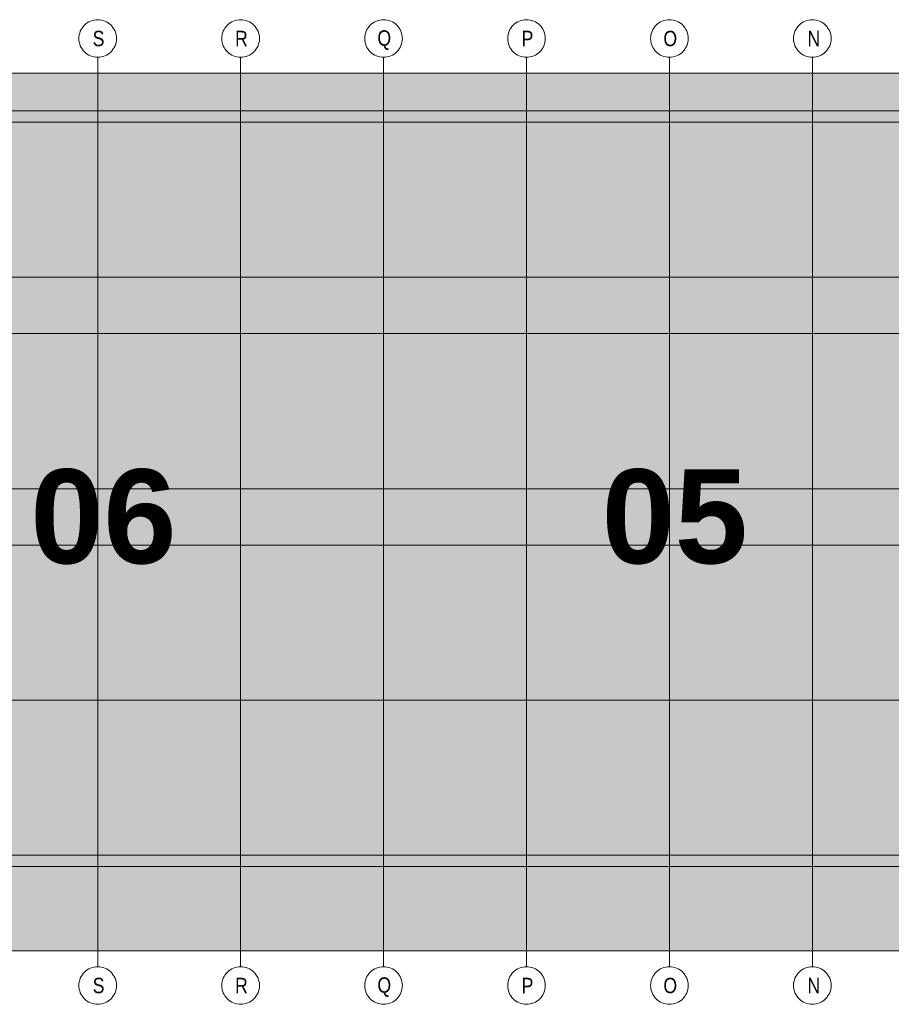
# Model space of a CAD drawing. Extents: x -620 to 300, y 62 to 1112.
# Tile 39 of 236: x 153 to 193, y 238 to 282. Entities that reach past the tile are written whole.
import ezdxf
from ezdxf.lldxf.tags import DXFTag

# ---------------------------------------------------------------- set-up
doc = ezdxf.new("R2010")
doc.units = 0
doc.layers.add('PK_LP', color=7, linetype='Continuous', lineweight=9)
doc.layers.add('PK_LP_Achsen', color=7, linetype='STRICHPUNKT2', lineweight=5)
for name, color, linetype, lineweight, true_color in [('PK_LP_T02', 7, 'Continuous', 9, 0xff6600), ('PK_LP_T02_Rest', 9, 'Continuous', 9, 0x808080), ('PK_LP_Tennung', 9, 'Continuous', 18, 0x808080)]:
    doc.layers.add(name, color=color, linetype=linetype, lineweight=lineweight, true_color=true_color)
doc.styles.get("Standard").update_dxf_attribs({"font": 'ARIALN.TTF'})
tags = doc.linetypes.add('grob', pattern=[14, 3, -8, 3]).pattern_tags.tags
tags[8:9] = [DXFTag(74, 4), DXFTag(75, 0), DXFTag(340, '0'), DXFTag(46, 0.0), DXFTag(50, 0.0), DXFTag(44, 0.0), DXFTag(45, 0.0)]
tags[6:7] = [DXFTag(74, 4), DXFTag(75, 0), DXFTag(340, '0'), DXFTag(46, 0.0), DXFTag(50, 0.0), DXFTag(44, 0.0), DXFTag(45, 0.0)]
tags[4:5] = [DXFTag(74, 4), DXFTag(75, 0), DXFTag(340, '0'), DXFTag(46, 0.0), DXFTag(50, 0.0), DXFTag(44, 0.0), DXFTag(45, 0.0)]
tags = doc.linetypes.add('STRICHPUNKT2', pattern=[12.7, 6.35, -3.175, 0, -3.175]).pattern_tags.tags
tags[10:11] = [DXFTag(74, 4), DXFTag(75, 0), DXFTag(340, '0'), DXFTag(46, 0.0), DXFTag(50, 0.0), DXFTag(44, 0.0), DXFTag(45, 0.0)]
tags[8:9] = [DXFTag(74, 4), DXFTag(75, 0), DXFTag(340, '0'), DXFTag(46, 0.0), DXFTag(50, 0.0), DXFTag(44, 0.0), DXFTag(45, 0.0)]
tags[6:7] = [DXFTag(74, 4), DXFTag(75, 0), DXFTag(340, '0'), DXFTag(46, 0.0), DXFTag(50, 0.0), DXFTag(44, 0.0), DXFTag(45, 0.0)]
tags[4:5] = [DXFTag(74, 4), DXFTag(75, 0), DXFTag(340, '0'), DXFTag(46, 0.0), DXFTag(50, 0.0), DXFTag(44, 0.0), DXFTag(45, 0.0)]

# ---------------------------------------------------------------- blocks, each defined once
blk = doc.blocks.new('Blockreferenz-A06GA1UM8I')
at = {"layer": 'PK_LP', "linetype": 'grob', "lineweight": 5, "ltscale": 0.13}
for p, q in [((143.888, 279.685), (169.728, 279.685)), ((169.728, 279.685), (195.568, 279.685)), ((169.728, 240.014), (169.728, 279.685)), ((169.728, 279.685), (169.728, 240.014)), ((169.728, 240.014), (143.888, 240.014)), ((195.568, 240.014), (169.728, 240.014))]:
    blk.add_line(p, q, dxfattribs=at)
at = {"layer": 'PK_LP', "linetype": 'ByBlock', "lineweight": 13, "ltscale": 0.13}
for p, q in [((209.085, 277.985), (144.395, 277.985)), ((143.38, 243.82), (196.075, 243.82))]:
    blk.add_line(p, q, dxfattribs=at)
at = {"layer": 'PK_LP_Achsen', "linetype": 'ByBlock', "ltscale": 0.13}
for p, q in [((156.101, 281.73), (156.151, 281.797)), ((156.151, 281.797), (156.207, 281.859)), ((156.207, 281.859), (156.268, 281.915)), ((156.268, 281.915), (156.335, 281.964)), ((156.335, 281.964), (156.407, 282.007)), ((156.407, 282.007), (156.482, 282.043)), ((156.482, 282.043), (156.561, 282.071)), ((156.561, 282.071), (156.642, 282.091)), ((156.642, 282.091), (156.724, 282.103)), ((156.724, 282.103), (156.808, 282.108)), ((156.808, 282.108), (156.891, 282.103)), ((156.891, 282.103), (156.974, 282.091)), ((156.974, 282.091), (157.054, 282.071)), ((157.054, 282.071), (157.133, 282.043)), ((157.133, 282.043), (157.208, 282.007)), ((157.208, 282.007), (157.28, 281.964)), ((157.28, 281.964), (157.347, 281.915)), ((157.347, 281.915), (157.409, 281.859)), ((157.409, 281.859), (157.465, 281.797)), ((157.465, 281.797), (157.514, 281.73)), ((162.561, 281.73), (162.611, 281.797)), ((162.611, 281.797), (162.667, 281.859)), ((162.667, 281.859), (162.728, 281.915)), ((162.728, 281.915), (162.795, 281.964)), ((162.795, 281.964), (162.867, 282.007)), ((162.867, 282.007), (162.942, 282.043)), ((162.942, 282.043), (163.021, 282.071)), ((163.021, 282.071), (163.102, 282.091)), ((163.102, 282.091), (163.184, 282.103)), ((163.184, 282.103), (163.268, 282.108)), ((163.268, 282.108), (163.351, 282.103)), ((163.351, 282.103), (163.434, 282.091)), ((163.434, 282.091), (163.514, 282.071)), ((163.514, 282.071), (163.593, 282.043)), ((163.593, 282.043), (163.668, 282.007)), ((163.668, 282.007), (163.74, 281.964)), ((163.74, 281.964), (163.807, 281.915)), ((163.807, 281.915), (163.869, 281.859)), ((163.869, 281.859), (163.925, 281.797)), ((163.925, 281.797), (163.974, 281.73)), ((169.021, 281.73), (169.071, 281.797)), ((169.071, 281.797), (169.127, 281.859)), ((169.127, 281.859), (169.188, 281.915)), ((169.188, 281.915), (169.255, 281.964)), ((169.255, 281.964), (169.327, 282.007)), ((169.327, 282.007), (169.402, 282.043)), ((169.402, 282.043), (169.481, 282.071)), ((169.481, 282.071), (169.562, 282.091)), ((169.562, 282.091), (169.644, 282.103)), ((169.644, 282.103), (169.728, 282.108)), ((169.728, 282.108), (169.811, 282.103)), ((169.811, 282.103), (169.894, 282.091)), ((169.894, 282.091), (169.974, 282.071)), ((169.974, 282.071), (170.053, 282.043)), ((170.053, 282.043), (170.128, 282.007)), ((170.128, 282.007), (170.2, 281.964)), ((170.2, 281.964), (170.267, 281.915)), ((170.267, 281.915), (170.329, 281.859)), ((170.329, 281.859), (170.385, 281.797)), ((170.385, 281.797), (170.434, 281.73)), ((175.481, 281.73), (175.531, 281.797)), ((175.531, 281.797), (175.587, 281.859)), ((175.587, 281.859), (175.648, 281.915)), ((175.648, 281.915), (175.715, 281.964)), ((175.715, 281.964), (175.787, 282.007)), ((175.787, 282.007), (175.862, 282.043)), ((175.862, 282.043), (175.941, 282.071)), ((175.941, 282.071), (176.022, 282.091)), ((176.022, 282.091), (176.104, 282.103)), ((176.104, 282.103), (176.188, 282.108)), ((176.188, 282.108), (176.271, 282.103)), ((176.271, 282.103), (176.354, 282.091)), ((176.354, 282.091), (176.434, 282.071)), ((176.434, 282.071), (176.513, 282.043)), ((176.513, 282.043), (176.588, 282.007)), ((176.588, 282.007), (176.66, 281.964)), ((176.66, 281.964), (176.727, 281.915)), ((176.727, 281.915), (176.789, 281.859)), ((176.789, 281.859), (176.845, 281.797)), ((176.845, 281.797), (176.894, 281.73)), ((181.941, 281.73), (181.991, 281.797)), ((181.991, 281.797), (182.047, 281.859)), ((182.047, 281.859), (182.108, 281.915)), ((182.108, 281.915), (182.175, 281.964)), ((182.175, 281.964), (182.247, 282.007)), ((182.247, 282.007), (182.322, 282.043)), ((182.322, 282.043), (182.401, 282.071)), ((182.401, 282.071), (182.482, 282.091)), ((182.482, 282.091), (182.564, 282.103)), ((182.564, 282.103), (182.648, 282.108)), ((182.648, 282.108), (182.731, 282.103)), ((182.731, 282.103), (182.814, 282.091)), ((182.814, 282.091), (182.894, 282.071)), ((182.894, 282.071), (182.973, 282.043)), ((182.973, 282.043), (183.048, 282.007)), ((183.048, 282.007), (183.12, 281.964)), ((183.12, 281.964), (183.187, 281.915)), ((183.187, 281.915), (183.249, 281.859)), ((183.249, 281.859), (183.305, 281.797)), ((183.305, 281.797), (183.354, 281.73)), ((188.401, 281.73), (188.451, 281.797)), ((188.451, 281.797), (188.507, 281.859)), ((188.507, 281.859), (188.568, 281.915)), ((188.568, 281.915), (188.635, 281.964)), ((188.635, 281.964), (188.707, 282.007)), ((188.707, 282.007), (188.782, 282.043)), ((188.782, 282.043), (188.861, 282.071)), ((188.861, 282.071), (188.942, 282.091)), ((188.942, 282.091), (189.024, 282.103)), ((189.024, 282.103), (189.108, 282.108)), ((189.108, 282.108), (189.191, 282.103)), ((189.191, 282.103), (189.274, 282.091)), ((189.274, 282.091), (189.354, 282.071)), ((189.354, 282.071), (189.433, 282.043)), ((189.433, 282.043), (189.508, 282.007)), ((189.508, 282.007), (189.58, 281.964)), ((189.58, 281.964), (189.647, 281.915)), ((189.647, 281.915), (189.709, 281.859)), ((189.709, 281.859), (189.765, 281.797)), ((189.765, 281.797), (189.814, 281.73)), ((155.962, 281.341), (155.974, 281.423)), ((155.974, 281.423), (155.994, 281.504)), ((155.994, 281.504), (156.022, 281.583)), ((156.022, 281.583), (156.058, 281.658)), ((156.058, 281.658), (156.101, 281.73)), ((157.514, 281.73), (157.557, 281.658)), ((157.557, 281.658), (157.593, 281.583)), ((157.593, 281.583), (157.621, 281.504)), ((157.621, 281.504), (157.641, 281.423)), ((157.641, 281.423), (157.654, 281.341)), ((162.422, 281.341), (162.434, 281.423)), ((162.434, 281.423), (162.454, 281.504)), ((162.454, 281.504), (162.482, 281.583)), ((162.482, 281.583), (162.518, 281.658)), ((162.518, 281.658), (162.561, 281.73)), ((163.974, 281.73), (164.017, 281.658)), ((164.017, 281.658), (164.053, 281.583)), ((164.053, 281.583), (164.081, 281.504)), ((164.081, 281.504), (164.101, 281.423)), ((164.101, 281.423), (164.114, 281.341)), ((168.882, 281.341), (168.894, 281.423)), ((168.894, 281.423), (168.914, 281.504)), ((168.914, 281.504), (168.942, 281.583)), ((168.942, 281.583), (168.978, 281.658)), ((168.978, 281.658), (169.021, 281.73)), ((170.434, 281.73), (170.477, 281.658)), ((170.477, 281.658), (170.513, 281.583)), ((170.513, 281.583), (170.541, 281.504)), ((170.541, 281.504), (170.561, 281.423)), ((170.561, 281.423), (170.574, 281.341)), ((175.342, 281.341), (175.354, 281.423)), ((175.354, 281.423), (175.374, 281.504)), ((175.374, 281.504), (175.402, 281.583)), ((175.402, 281.583), (175.438, 281.658)), ((175.438, 281.658), (175.481, 281.73)), ((176.894, 281.73), (176.937, 281.658)), ((176.937, 281.658), (176.973, 281.583)), ((176.973, 281.583), (177.001, 281.504)), ((177.001, 281.504), (177.021, 281.423)), ((177.021, 281.423), (177.034, 281.341)), ((181.802, 281.341), (181.814, 281.423)), ((181.814, 281.423), (181.834, 281.504)), ((181.834, 281.504), (181.862, 281.583)), ((181.862, 281.583), (181.898, 281.658)), ((181.898, 281.658), (181.941, 281.73)), ((183.354, 281.73), (183.397, 281.658)), ((183.397, 281.658), (183.433, 281.583)), ((183.433, 281.583), (183.461, 281.504)), ((183.461, 281.504), (183.481, 281.423)), ((183.481, 281.423), (183.494, 281.341)), ((188.262, 281.341), (188.274, 281.423)), ((188.274, 281.423), (188.294, 281.504)), ((188.294, 281.504), (188.322, 281.583)), ((188.322, 281.583), (188.358, 281.658)), ((188.358, 281.658), (188.401, 281.73)), ((189.814, 281.73), (189.857, 281.658)), ((189.857, 281.658), (189.893, 281.583)), ((189.893, 281.583), (189.921, 281.504)), ((189.921, 281.504), (189.941, 281.423)), ((189.941, 281.423), (189.954, 281.341)), ((155.958, 281.258), (155.962, 281.341)), ((155.962, 281.174), (155.958, 281.258)), ((155.974, 281.092), (155.962, 281.174)), ((155.994, 281.011), (155.974, 281.092)), ((156.022, 280.932), (155.994, 281.011)), ((156.058, 280.857), (156.022, 280.932)), ((157.593, 280.932), (157.557, 280.857)), ((157.621, 281.011), (157.593, 280.932)), ((157.641, 281.092), (157.621, 281.011)), ((157.654, 281.174), (157.641, 281.092)), ((157.654, 281.341), (157.658, 281.258)), ((157.658, 281.258), (157.654, 281.174)), ((162.418, 281.258), (162.422, 281.341)), ((162.422, 281.174), (162.418, 281.258)), ((162.434, 281.092), (162.422, 281.174)), ((162.454, 281.011), (162.434, 281.092)), ((162.482, 280.932), (162.454, 281.011)), ((162.518, 280.857), (162.482, 280.932)), ((164.053, 280.932), (164.017, 280.857)), ((164.081, 281.011), (164.053, 280.932)), ((164.101, 281.092), (164.081, 281.011)), ((164.114, 281.174), (164.101, 281.092)), ((164.114, 281.341), (164.118, 281.258)), ((164.118, 281.258), (164.114, 281.174)), ((168.878, 281.258), (168.882, 281.341)), ((168.882, 281.174), (168.878, 281.258)), ((168.894, 281.092), (168.882, 281.174)), ((168.914, 281.011), (168.894, 281.092)), ((168.942, 280.932), (168.914, 281.011)), ((168.978, 280.857), (168.942, 280.932)), ((170.513, 280.932), (170.477, 280.857)), ((170.541, 281.011), (170.513, 280.932)), ((170.561, 281.092), (170.541, 281.011)), ((170.574, 281.174), (170.561, 281.092)), ((170.574, 281.341), (170.578, 281.258)), ((170.578, 281.258), (170.574, 281.174)), ((175.338, 281.258), (175.342, 281.341)), ((175.342, 281.174), (175.338, 281.258)), ((175.354, 281.092), (175.342, 281.174)), ((175.374, 281.011), (175.354, 281.092)), ((175.402, 280.932), (175.374, 281.011)), ((175.438, 280.857), (175.402, 280.932)), ((176.973, 280.932), (176.937, 280.857)), ((177.001, 281.011), (176.973, 280.932)), ((177.021, 281.092), (177.001, 281.011)), ((177.034, 281.174), (177.021, 281.092)), ((177.034, 281.341), (177.038, 281.258)), ((177.038, 281.258), (177.034, 281.174)), ((181.798, 281.258), (181.802, 281.341)), ((181.802, 281.174), (181.798, 281.258)), ((181.814, 281.092), (181.802, 281.174)), ((181.834, 281.011), (181.814, 281.092)), ((181.862, 280.932), (181.834, 281.011)), ((181.898, 280.857), (181.862, 280.932)), ((183.433, 280.932), (183.397, 280.857)), ((183.461, 281.011), (183.433, 280.932)), ((183.481, 281.092), (183.461, 281.011)), ((183.494, 281.174), (183.481, 281.092)), ((183.494, 281.341), (183.498, 281.258)), ((183.498, 281.258), (183.494, 281.174)), ((188.258, 281.258), (188.262, 281.341)), ((188.262, 281.174), (188.258, 281.258)), ((188.274, 281.092), (188.262, 281.174)), ((188.294, 281.011), (188.274, 281.092)), ((188.322, 280.932), (188.294, 281.011)), ((188.358, 280.857), (188.322, 280.932)), ((189.893, 280.932), (189.857, 280.857)), ((189.921, 281.011), (189.893, 280.932)), ((189.941, 281.092), (189.921, 281.011)), ((189.954, 281.174), (189.941, 281.092)), ((189.954, 281.341), (189.958, 281.258)), ((189.958, 281.258), (189.954, 281.174)), ((156.101, 280.785), (156.058, 280.857)), ((156.151, 280.718), (156.101, 280.785)), ((156.207, 280.656), (156.151, 280.718)), ((156.268, 280.6), (156.207, 280.656)), ((156.335, 280.551), (156.268, 280.6)), ((156.407, 280.508), (156.335, 280.551)), ((156.482, 280.472), (156.407, 280.508)), ((156.561, 280.444), (156.482, 280.472)), ((157.133, 280.472), (157.054, 280.444)), ((157.208, 280.508), (157.133, 280.472)), ((157.28, 280.551), (157.208, 280.508)), ((157.347, 280.6), (157.28, 280.551)), ((157.409, 280.656), (157.347, 280.6)), ((157.465, 280.718), (157.409, 280.656)), ((157.514, 280.785), (157.465, 280.718)), ((157.557, 280.857), (157.514, 280.785)), ((162.561, 280.785), (162.518, 280.857)), ((162.611, 280.718), (162.561, 280.785)), ((162.667, 280.656), (162.611, 280.718)), ((162.728, 280.6), (162.667, 280.656)), ((162.795, 280.551), (162.728, 280.6)), ((162.867, 280.508), (162.795, 280.551)), ((162.942, 280.472), (162.867, 280.508)), ((163.021, 280.444), (162.942, 280.472)), ((163.593, 280.472), (163.514, 280.444)), ((163.668, 280.508), (163.593, 280.472)), ((163.74, 280.551), (163.668, 280.508)), ((163.807, 280.6), (163.74, 280.551)), ((163.869, 280.656), (163.807, 280.6)), ((163.925, 280.718), (163.869, 280.656)), ((163.974, 280.785), (163.925, 280.718)), ((164.017, 280.857), (163.974, 280.785)), ((169.021, 280.785), (168.978, 280.857)), ((169.071, 280.718), (169.021, 280.785)), ((169.127, 280.656), (169.071, 280.718)), ((169.188, 280.6), (169.127, 280.656)), ((169.255, 280.551), (169.188, 280.6)), ((169.327, 280.508), (169.255, 280.551)), ((169.402, 280.472), (169.327, 280.508)), ((169.481, 280.444), (169.402, 280.472)), ((170.053, 280.472), (169.974, 280.444)), ((170.128, 280.508), (170.053, 280.472)), ((170.2, 280.551), (170.128, 280.508)), ((170.267, 280.6), (170.2, 280.551)), ((170.329, 280.656), (170.267, 280.6)), ((170.385, 280.718), (170.329, 280.656)), ((170.434, 280.785), (170.385, 280.718)), ((170.477, 280.857), (170.434, 280.785)), ((175.481, 280.785), (175.438, 280.857)), ((175.531, 280.718), (175.481, 280.785)), ((175.587, 280.656), (175.531, 280.718)), ((175.648, 280.6), (175.587, 280.656)), ((175.715, 280.551), (175.648, 280.6)), ((175.787, 280.508), (175.715, 280.551)), ((175.862, 280.472), (175.787, 280.508)), ((175.941, 280.444), (175.862, 280.472)), ((176.513, 280.472), (176.434, 280.444)), ((176.588, 280.508), (176.513, 280.472)), ((176.66, 280.551), (176.588, 280.508)), ((176.727, 280.6), (176.66, 280.551)), ((176.789, 280.656), (176.727, 280.6)), ((176.845, 280.718), (176.789, 280.656)), ((176.894, 280.785), (176.845, 280.718)), ((176.937, 280.857), (176.894, 280.785)), ((181.941, 280.785), (181.898, 280.857)), ((181.991, 280.718), (181.941, 280.785)), ((182.047, 280.656), (181.991, 280.718)), ((182.108, 280.6), (182.047, 280.656)), ((182.175, 280.551), (182.108, 280.6)), ((182.247, 280.508), (182.175, 280.551)), ((182.322, 280.472), (182.247, 280.508)), ((182.401, 280.444), (182.322, 280.472)), ((182.973, 280.472), (182.894, 280.444)), ((183.048, 280.508), (182.973, 280.472)), ((183.12, 280.551), (183.048, 280.508)), ((183.187, 280.6), (183.12, 280.551)), ((183.249, 280.656), (183.187, 280.6)), ((183.305, 280.718), (183.249, 280.656)), ((183.354, 280.785), (183.305, 280.718)), ((183.397, 280.857), (183.354, 280.785)), ((188.401, 280.785), (188.358, 280.857)), ((188.451, 280.718), (188.401, 280.785)), ((188.507, 280.656), (188.451, 280.718)), ((188.568, 280.6), (188.507, 280.656)), ((188.635, 280.551), (188.568, 280.6)), ((188.707, 280.508), (188.635, 280.551)), ((188.782, 280.472), (188.707, 280.508)), ((188.861, 280.444), (188.782, 280.472)), ((189.433, 280.472), (189.354, 280.444)), ((189.508, 280.508), (189.433, 280.472)), ((189.58, 280.551), (189.508, 280.508)), ((189.647, 280.6), (189.58, 280.551)), ((189.709, 280.656), (189.647, 280.6)), ((189.765, 280.718), (189.709, 280.656)), ((189.814, 280.785), (189.765, 280.718)), ((189.857, 280.857), (189.814, 280.785)), ((156.642, 280.424), (156.561, 280.444)), ((156.724, 280.412), (156.642, 280.424)), ((156.808, 280.408), (156.724, 280.412)), ((156.891, 280.412), (156.808, 280.408)), ((156.974, 280.424), (156.891, 280.412)), ((157.054, 280.444), (156.974, 280.424)), ((163.102, 280.424), (163.021, 280.444)), ((163.184, 280.412), (163.102, 280.424)), ((163.268, 280.408), (163.184, 280.412)), ((163.351, 280.412), (163.268, 280.408)), ((163.434, 280.424), (163.351, 280.412)), ((163.514, 280.444), (163.434, 280.424)), ((169.562, 280.424), (169.481, 280.444)), ((169.644, 280.412), (169.562, 280.424)), ((169.728, 280.408), (169.644, 280.412)), ((169.811, 280.412), (169.728, 280.408)), ((169.894, 280.424), (169.811, 280.412)), ((169.974, 280.444), (169.894, 280.424)), ((176.022, 280.424), (175.941, 280.444)), ((176.104, 280.412), (176.022, 280.424)), ((176.188, 280.408), (176.104, 280.412)), ((176.271, 280.412), (176.188, 280.408)), ((176.354, 280.424), (176.271, 280.412)), ((176.434, 280.444), (176.354, 280.424)), ((182.482, 280.424), (182.401, 280.444)), ((182.564, 280.412), (182.482, 280.424)), ((182.648, 280.408), (182.564, 280.412)), ((182.731, 280.412), (182.648, 280.408)), ((182.814, 280.424), (182.731, 280.412)), ((182.894, 280.444), (182.814, 280.424)), ((188.942, 280.424), (188.861, 280.444)), ((189.024, 280.412), (188.942, 280.424)), ((189.108, 280.408), (189.024, 280.412)), ((189.191, 280.412), (189.108, 280.408)), ((189.274, 280.424), (189.191, 280.412)), ((189.354, 280.444), (189.274, 280.424)), ((156.207, 239.042), (156.268, 239.098)), ((156.268, 239.098), (156.335, 239.148)), ((156.335, 239.148), (156.407, 239.191)), ((156.407, 239.191), (156.482, 239.227)), ((156.482, 239.227), (156.561, 239.255)), ((156.561, 239.255), (156.642, 239.275)), ((156.642, 239.275), (156.724, 239.287)), ((156.724, 239.287), (156.808, 239.291)), ((156.808, 239.291), (156.891, 239.287)), ((156.891, 239.287), (156.974, 239.275)), ((156.974, 239.275), (157.054, 239.255)), ((157.054, 239.255), (157.133, 239.227)), ((157.133, 239.227), (157.208, 239.191)), ((157.208, 239.191), (157.28, 239.148)), ((157.28, 239.148), (157.347, 239.098)), ((157.347, 239.098), (157.409, 239.042)), ((162.667, 239.042), (162.728, 239.098)), ((162.728, 239.098), (162.795, 239.148)), ((162.795, 239.148), (162.867, 239.191)), ((162.867, 239.191), (162.942, 239.227)), ((162.942, 239.227), (163.021, 239.255)), ((163.021, 239.255), (163.102, 239.275)), ((163.102, 239.275), (163.184, 239.287)), ((163.184, 239.287), (163.268, 239.291)), ((163.268, 239.291), (163.351, 239.287)), ((163.351, 239.287), (163.434, 239.275)), ((163.434, 239.275), (163.514, 239.255)), ((163.514, 239.255), (163.593, 239.227)), ((163.593, 239.227), (163.668, 239.191)), ((163.668, 239.191), (163.74, 239.148)), ((163.74, 239.148), (163.807, 239.098)), ((163.807, 239.098), (163.869, 239.042)), ((169.127, 239.042), (169.188, 239.098)), ((169.188, 239.098), (169.255, 239.148)), ((169.255, 239.148), (169.327, 239.191)), ((169.327, 239.191), (169.402, 239.227)), ((169.402, 239.227), (169.481, 239.255)), ((169.481, 239.255), (169.562, 239.275)), ((169.562, 239.275), (169.644, 239.287)), ((169.644, 239.287), (169.728, 239.291)), ((169.728, 239.291), (169.811, 239.287)), ((169.811, 239.287), (169.894, 239.275)), ((169.894, 239.275), (169.974, 239.255)), ((169.974, 239.255), (170.053, 239.227)), ((170.053, 239.227), (170.128, 239.191)), ((170.128, 239.191), (170.2, 239.148)), ((170.2, 239.148), (170.267, 239.098)), ((170.267, 239.098), (170.329, 239.042)), ((175.587, 239.042), (175.648, 239.098)), ((175.648, 239.098), (175.715, 239.148)), ((175.715, 239.148), (175.787, 239.191)), ((175.787, 239.191), (175.862, 239.227)), ((175.862, 239.227), (175.941, 239.255)), ((175.941, 239.255), (176.022, 239.275)), ((176.022, 239.275), (176.104, 239.287)), ((176.104, 239.287), (176.188, 239.291)), ((176.188, 239.291), (176.271, 239.287)), ((176.271, 239.287), (176.354, 239.275)), ((176.354, 239.275), (176.434, 239.255)), ((176.434, 239.255), (176.513, 239.227)), ((176.513, 239.227), (176.588, 239.191)), ((176.588, 239.191), (176.66, 239.148)), ((176.66, 239.148), (176.727, 239.098)), ((176.727, 239.098), (176.789, 239.042)), ((182.047, 239.042), (182.108, 239.098)), ((182.108, 239.098), (182.175, 239.148)), ((182.175, 239.148), (182.247, 239.191)), ((182.247, 239.191), (182.322, 239.227)), ((182.322, 239.227), (182.401, 239.255)), ((182.401, 239.255), (182.482, 239.275)), ((182.482, 239.275), (182.564, 239.287)), ((182.564, 239.287), (182.648, 239.291)), ((182.648, 239.291), (182.731, 239.287)), ((182.731, 239.287), (182.814, 239.275)), ((182.814, 239.275), (182.894, 239.255)), ((182.894, 239.255), (182.973, 239.227)), ((182.973, 239.227), (183.048, 239.191)), ((183.048, 239.191), (183.12, 239.148)), ((183.12, 239.148), (183.187, 239.098)), ((183.187, 239.098), (183.249, 239.042)), ((188.507, 239.042), (188.568, 239.098)), ((188.568, 239.098), (188.635, 239.148)), ((188.635, 239.148), (188.707, 239.191)), ((188.707, 239.191), (188.782, 239.227)), ((188.782, 239.227), (188.861, 239.255)), ((188.861, 239.255), (188.942, 239.275)), ((188.942, 239.275), (189.024, 239.287)), ((189.024, 239.287), (189.108, 239.291)), ((189.108, 239.291), (189.191, 239.287)), ((189.191, 239.287), (189.274, 239.275)), ((189.274, 239.275), (189.354, 239.255)), ((189.354, 239.255), (189.433, 239.227)), ((189.433, 239.227), (189.508, 239.191)), ((189.508, 239.191), (189.58, 239.148)), ((189.58, 239.148), (189.647, 239.098)), ((189.647, 239.098), (189.709, 239.042)), ((155.962, 238.525), (155.974, 238.607)), ((155.974, 238.607), (155.994, 238.688)), ((155.994, 238.688), (156.022, 238.767)), ((156.022, 238.767), (156.058, 238.842)), ((156.058, 238.842), (156.101, 238.914)), ((156.101, 238.914), (156.151, 238.981)), ((156.151, 238.981), (156.207, 239.042)), ((157.409, 239.042), (157.465, 238.981)), ((157.465, 238.981), (157.514, 238.914)), ((157.514, 238.914), (157.557, 238.842)), ((157.557, 238.842), (157.593, 238.767)), ((157.593, 238.767), (157.621, 238.688)), ((157.621, 238.688), (157.641, 238.607)), ((157.641, 238.607), (157.654, 238.525)), ((162.422, 238.525), (162.434, 238.607)), ((162.434, 238.607), (162.454, 238.688)), ((162.454, 238.688), (162.482, 238.767)), ((162.482, 238.767), (162.518, 238.842)), ((162.518, 238.842), (162.561, 238.914)), ((162.561, 238.914), (162.611, 238.981)), ((162.611, 238.981), (162.667, 239.042)), ((163.869, 239.042), (163.925, 238.981)), ((163.925, 238.981), (163.974, 238.914)), ((163.974, 238.914), (164.017, 238.842)), ((164.017, 238.842), (164.053, 238.767)), ((164.053, 238.767), (164.081, 238.688)), ((164.081, 238.688), (164.101, 238.607)), ((164.101, 238.607), (164.114, 238.525)), ((168.882, 238.525), (168.894, 238.607)), ((168.894, 238.607), (168.914, 238.688)), ((168.914, 238.688), (168.942, 238.767)), ((168.942, 238.767), (168.978, 238.842)), ((168.978, 238.842), (169.021, 238.914)), ((169.021, 238.914), (169.071, 238.981)), ((169.071, 238.981), (169.127, 239.042)), ((170.329, 239.042), (170.385, 238.981)), ((170.385, 238.981), (170.434, 238.914)), ((170.434, 238.914), (170.477, 238.842)), ((170.477, 238.842), (170.513, 238.767)), ((170.513, 238.767), (170.541, 238.688)), ((170.541, 238.688), (170.561, 238.607)), ((170.561, 238.607), (170.574, 238.525)), ((175.342, 238.525), (175.354, 238.607)), ((175.354, 238.607), (175.374, 238.688)), ((175.374, 238.688), (175.402, 238.767)), ((175.402, 238.767), (175.438, 238.842)), ((175.438, 238.842), (175.481, 238.914)), ((175.481, 238.914), (175.531, 238.981)), ((175.531, 238.981), (175.587, 239.042)), ((176.789, 239.042), (176.845, 238.981)), ((176.845, 238.981), (176.894, 238.914)), ((176.894, 238.914), (176.937, 238.842)), ((176.937, 238.842), (176.973, 238.767)), ((176.973, 238.767), (177.001, 238.688)), ((177.001, 238.688), (177.021, 238.607)), ((177.021, 238.607), (177.034, 238.525)), ((181.802, 238.525), (181.814, 238.607)), ((181.814, 238.607), (181.834, 238.688)), ((181.834, 238.688), (181.862, 238.767)), ((181.862, 238.767), (181.898, 238.842)), ((181.898, 238.842), (181.941, 238.914)), ((181.941, 238.914), (181.991, 238.981)), ((181.991, 238.981), (182.047, 239.042)), ((183.249, 239.042), (183.305, 238.981)), ((183.305, 238.981), (183.354, 238.914)), ((183.354, 238.914), (183.397, 238.842)), ((183.397, 238.842), (183.433, 238.767)), ((183.433, 238.767), (183.461, 238.688)), ((183.461, 238.688), (183.481, 238.607)), ((183.481, 238.607), (183.494, 238.525)), ((188.262, 238.525), (188.274, 238.607)), ((188.274, 238.607), (188.294, 238.688)), ((188.294, 238.688), (188.322, 238.767)), ((188.322, 238.767), (188.358, 238.842)), ((188.358, 238.842), (188.401, 238.914)), ((188.401, 238.914), (188.451, 238.981)), ((188.451, 238.981), (188.507, 239.042)), ((189.709, 239.042), (189.765, 238.981)), ((189.765, 238.981), (189.814, 238.914)), ((189.814, 238.914), (189.857, 238.842)), ((189.857, 238.842), (189.893, 238.767)), ((189.893, 238.767), (189.921, 238.688)), ((189.921, 238.688), (189.941, 238.607)), ((189.941, 238.607), (189.954, 238.525)), ((155.958, 238.441), (155.962, 238.525)), ((155.962, 238.358), (155.958, 238.441)), ((155.974, 238.275), (155.962, 238.358)), ((155.994, 238.195), (155.974, 238.275)), ((156.022, 238.116), (155.994, 238.195)), ((157.621, 238.195), (157.593, 238.116)), ((157.641, 238.275), (157.621, 238.195)), ((157.654, 238.358), (157.641, 238.275)), ((157.654, 238.525), (157.658, 238.441)), ((157.658, 238.441), (157.654, 238.358)), ((162.418, 238.441), (162.422, 238.525)), ((162.422, 238.358), (162.418, 238.441)), ((162.434, 238.275), (162.422, 238.358)), ((162.454, 238.195), (162.434, 238.275)), ((162.482, 238.116), (162.454, 238.195)), ((164.081, 238.195), (164.053, 238.116)), ((164.101, 238.275), (164.081, 238.195)), ((164.114, 238.358), (164.101, 238.275)), ((164.114, 238.525), (164.118, 238.441)), ((164.118, 238.441), (164.114, 238.358)), ((168.878, 238.441), (168.882, 238.525)), ((168.882, 238.358), (168.878, 238.441)), ((168.894, 238.275), (168.882, 238.358)), ((168.914, 238.195), (168.894, 238.275)), ((168.942, 238.116), (168.914, 238.195)), ((170.541, 238.195), (170.513, 238.116)), ((170.561, 238.275), (170.541, 238.195)), ((170.574, 238.358), (170.561, 238.275)), ((170.574, 238.525), (170.578, 238.441)), ((170.578, 238.441), (170.574, 238.358)), ((175.338, 238.441), (175.342, 238.525)), ((175.342, 238.358), (175.338, 238.441)), ((175.354, 238.275), (175.342, 238.358)), ((175.374, 238.195), (175.354, 238.275)), ((175.402, 238.116), (175.374, 238.195)), ((177.001, 238.195), (176.973, 238.116)), ((177.021, 238.275), (177.001, 238.195)), ((177.034, 238.358), (177.021, 238.275)), ((177.034, 238.525), (177.038, 238.441)), ((177.038, 238.441), (177.034, 238.358)), ((181.798, 238.441), (181.802, 238.525)), ((181.802, 238.358), (181.798, 238.441)), ((181.814, 238.275), (181.802, 238.358)), ((181.834, 238.195), (181.814, 238.275)), ((181.862, 238.116), (181.834, 238.195)), ((183.461, 238.195), (183.433, 238.116)), ((183.481, 238.275), (183.461, 238.195)), ((183.494, 238.358), (183.481, 238.275)), ((183.494, 238.525), (183.498, 238.441)), ((183.498, 238.441), (183.494, 238.358)), ((188.258, 238.441), (188.262, 238.525)), ((188.262, 238.358), (188.258, 238.441)), ((188.274, 238.275), (188.262, 238.358)), ((188.294, 238.195), (188.274, 238.275)), ((188.322, 238.116), (188.294, 238.195)), ((189.921, 238.195), (189.893, 238.116)), ((189.941, 238.275), (189.921, 238.195)), ((189.954, 238.358), (189.941, 238.275)), ((189.954, 238.525), (189.958, 238.441)), ((189.958, 238.441), (189.954, 238.358)), ((156.058, 238.041), (156.022, 238.116)), ((156.101, 237.969), (156.058, 238.041)), ((156.151, 237.902), (156.101, 237.969)), ((156.207, 237.84), (156.151, 237.902)), ((156.268, 237.784), (156.207, 237.84)), ((156.335, 237.735), (156.268, 237.784)), ((156.407, 237.692), (156.335, 237.735)), ((157.28, 237.735), (157.208, 237.692)), ((157.347, 237.784), (157.28, 237.735)), ((157.409, 237.84), (157.347, 237.784)), ((157.465, 237.902), (157.409, 237.84)), ((157.514, 237.969), (157.465, 237.902)), ((157.557, 238.041), (157.514, 237.969)), ((157.593, 238.116), (157.557, 238.041)), ((162.518, 238.041), (162.482, 238.116)), ((162.561, 237.969), (162.518, 238.041)), ((162.611, 237.902), (162.561, 237.969)), ((162.667, 237.84), (162.611, 237.902)), ((162.728, 237.784), (162.667, 237.84)), ((162.795, 237.735), (162.728, 237.784)), ((162.867, 237.692), (162.795, 237.735)), ((163.74, 237.735), (163.668, 237.692)), ((163.807, 237.784), (163.74, 237.735)), ((163.869, 237.84), (163.807, 237.784)), ((163.925, 237.902), (163.869, 237.84)), ((163.974, 237.969), (163.925, 237.902)), ((164.017, 238.041), (163.974, 237.969)), ((164.053, 238.116), (164.017, 238.041)), ((168.978, 238.041), (168.942, 238.116)), ((169.021, 237.969), (168.978, 238.041)), ((169.071, 237.902), (169.021, 237.969)), ((169.127, 237.84), (169.071, 237.902)), ((169.188, 237.784), (169.127, 237.84)), ((169.255, 237.735), (169.188, 237.784)), ((169.327, 237.692), (169.255, 237.735)), ((170.2, 237.735), (170.128, 237.692)), ((170.267, 237.784), (170.2, 237.735)), ((170.329, 237.84), (170.267, 237.784)), ((170.385, 237.902), (170.329, 237.84)), ((170.434, 237.969), (170.385, 237.902)), ((170.477, 238.041), (170.434, 237.969)), ((170.513, 238.116), (170.477, 238.041)), ((175.438, 238.041), (175.402, 238.116)), ((175.481, 237.969), (175.438, 238.041)), ((175.531, 237.902), (175.481, 237.969)), ((175.587, 237.84), (175.531, 237.902)), ((175.648, 237.784), (175.587, 237.84)), ((175.715, 237.735), (175.648, 237.784)), ((175.787, 237.692), (175.715, 237.735)), ((176.66, 237.735), (176.588, 237.692)), ((176.727, 237.784), (176.66, 237.735)), ((176.789, 237.84), (176.727, 237.784)), ((176.845, 237.902), (176.789, 237.84)), ((176.894, 237.969), (176.845, 237.902)), ((176.937, 238.041), (176.894, 237.969)), ((176.973, 238.116), (176.937, 238.041)), ((181.898, 238.041), (181.862, 238.116)), ((181.941, 237.969), (181.898, 238.041)), ((181.991, 237.902), (181.941, 237.969)), ((182.047, 237.84), (181.991, 237.902)), ((182.108, 237.784), (182.047, 237.84)), ((182.175, 237.735), (182.108, 237.784)), ((182.247, 237.692), (182.175, 237.735)), ((183.12, 237.735), (183.048, 237.692)), ((183.187, 237.784), (183.12, 237.735)), ((183.249, 237.84), (183.187, 237.784)), ((183.305, 237.902), (183.249, 237.84)), ((183.354, 237.969), (183.305, 237.902)), ((183.397, 238.041), (183.354, 237.969)), ((183.433, 238.116), (183.397, 238.041)), ((188.358, 238.041), (188.322, 238.116)), ((188.401, 237.969), (188.358, 238.041)), ((188.451, 237.902), (188.401, 237.969)), ((188.507, 237.84), (188.451, 237.902)), ((188.568, 237.784), (188.507, 237.84)), ((188.635, 237.735), (188.568, 237.784)), ((188.707, 237.692), (188.635, 237.735)), ((189.58, 237.735), (189.508, 237.692)), ((189.647, 237.784), (189.58, 237.735)), ((189.709, 237.84), (189.647, 237.784)), ((189.765, 237.902), (189.709, 237.84)), ((189.814, 237.969), (189.765, 237.902)), ((189.857, 238.041), (189.814, 237.969)), ((189.893, 238.116), (189.857, 238.041)), ((156.482, 237.656), (156.407, 237.692)), ((156.561, 237.628), (156.482, 237.656)), ((156.642, 237.608), (156.561, 237.628)), ((156.724, 237.595), (156.642, 237.608)), ((156.808, 237.591), (156.724, 237.595)), ((156.891, 237.595), (156.808, 237.591)), ((156.974, 237.608), (156.891, 237.595)), ((157.054, 237.628), (156.974, 237.608)), ((157.133, 237.656), (157.054, 237.628)), ((157.208, 237.692), (157.133, 237.656)), ((162.942, 237.656), (162.867, 237.692)), ((163.021, 237.628), (162.942, 237.656)), ((163.102, 237.608), (163.021, 237.628)), ((163.184, 237.595), (163.102, 237.608)), ((163.268, 237.591), (163.184, 237.595)), ((163.351, 237.595), (163.268, 237.591)), ((163.434, 237.608), (163.351, 237.595)), ((163.514, 237.628), (163.434, 237.608)), ((163.593, 237.656), (163.514, 237.628)), ((163.668, 237.692), (163.593, 237.656)), ((169.402, 237.656), (169.327, 237.692)), ((169.481, 237.628), (169.402, 237.656)), ((169.562, 237.608), (169.481, 237.628)), ((169.644, 237.595), (169.562, 237.608)), ((169.728, 237.591), (169.644, 237.595)), ((169.811, 237.595), (169.728, 237.591)), ((169.894, 237.608), (169.811, 237.595)), ((169.974, 237.628), (169.894, 237.608)), ((170.053, 237.656), (169.974, 237.628)), ((170.128, 237.692), (170.053, 237.656)), ((175.862, 237.656), (175.787, 237.692)), ((175.941, 237.628), (175.862, 237.656)), ((176.022, 237.608), (175.941, 237.628)), ((176.104, 237.595), (176.022, 237.608)), ((176.188, 237.591), (176.104, 237.595)), ((176.271, 237.595), (176.188, 237.591)), ((176.354, 237.608), (176.271, 237.595)), ((176.434, 237.628), (176.354, 237.608)), ((176.513, 237.656), (176.434, 237.628)), ((176.588, 237.692), (176.513, 237.656)), ((182.322, 237.656), (182.247, 237.692)), ((182.401, 237.628), (182.322, 237.656)), ((182.482, 237.608), (182.401, 237.628)), ((182.564, 237.595), (182.482, 237.608)), ((182.648, 237.591), (182.564, 237.595)), ((182.731, 237.595), (182.648, 237.591)), ((182.814, 237.608), (182.731, 237.595)), ((182.894, 237.628), (182.814, 237.608)), ((182.973, 237.656), (182.894, 237.628)), ((183.048, 237.692), (182.973, 237.656)), ((188.782, 237.656), (188.707, 237.692)), ((188.861, 237.628), (188.782, 237.656)), ((188.942, 237.608), (188.861, 237.628)), ((189.024, 237.595), (188.942, 237.608)), ((189.108, 237.591), (189.024, 237.595)), ((189.191, 237.595), (189.108, 237.591)), ((189.274, 237.608), (189.191, 237.595)), ((189.354, 237.628), (189.274, 237.608)), ((189.433, 237.656), (189.354, 237.628)), ((189.508, 237.692), (189.433, 237.656))]:
    blk.add_line(p, q, dxfattribs=at)
at = {"layer": 'PK_LP_Achsen', "linetype": 'STRICHPUNKT2', "ltscale": 0.13}
for p, q in [((156.808, 280.408), (156.808, 239.291)), ((163.268, 280.408), (163.268, 239.291)), ((169.728, 280.408), (169.728, 239.291)), ((176.188, 280.408), (176.188, 239.291)), ((182.648, 280.408), (182.648, 239.291)), ((189.108, 280.408), (189.108, 239.291)), ((128.038, 277.478), (282.648, 277.478)), ((128.038, 270.465), (282.648, 270.465)), ((128.038, 267.915), (282.648, 267.915)), ((128.038, 260.903), (282.648, 260.903)), ((128.038, 258.353), (282.648, 258.353)), ((128.038, 251.34), (282.648, 251.34)), ((128.038, 244.328), (282.648, 244.328))]:
    blk.add_line(p, q, dxfattribs=at)
at = {"layer": 'PK_LP_T02_Rest', "linetype": 'ByBlock', "lineweight": -2, "ltscale": 0.13}
for points in [[(143.888, 240.014), (143.888, 279.685), (169.728, 240.014), (169.728, 279.685)], [(169.728, 240.014), (169.728, 279.685), (195.568, 240.014), (195.568, 279.685)]]:
    blk.add_solid(points, dxfattribs=at)
at = {"layer": 'PK_LP_Tennung', "linetype": 'ByBlock', "ltscale": 0.18}
blk.add_line((169.728, 240.014), (169.728, 279.685), dxfattribs=at)
at = {"layer": 'PK_LP', "linetype": 'ByBlock', "lineweight": 25, "ltscale": 0.25, "char_height": 4.25, "attachment_point": 1}
for s, insert in [('{\\fArial|b1|i0;06}', (153.765, 261.778)), ('{\\fArial|b1|i0;05}', (179.588, 261.778))]:
    blk.add_mtext(s, dxfattribs=dict(at, insert=insert))
at = {"layer": 'PK_LP_Achsen', "linetype": 'ByBlock', "ltscale": 0.13, "char_height": 0.69538, "attachment_point": 1}
for s, insert in [('{\\fArial Narrow;S}', (156.581, 281.605)), ('{\\fArial Narrow;R}', (163.016, 281.605)), ('{\\fArial Narrow;Q}', (169.449, 281.627)), ('{\\fArial Narrow;P}', (175.97, 281.605)), ('{\\fArial Narrow;O}', (182.375, 281.605)), ('{\\fArial Narrow;N}', (188.884, 281.605)), ('{\\fArial Narrow;S}', (156.581, 238.789)), ('{\\fArial Narrow;R}', (163.016, 238.789)), ('{\\fArial Narrow;Q}', (169.449, 238.811)), ('{\\fArial Narrow;P}', (175.97, 238.789)), ('{\\fArial Narrow;O}', (182.375, 238.789)), ('{\\fArial Narrow;N}', (188.884, 238.789))]:
    blk.add_mtext(s, dxfattribs=dict(at, insert=insert))

msp = doc.modelspace()

# ---------------------------------------------------------------- block references
at = {"layer": 'PK_LP_T02', "ltscale": 0.13}
msp.add_blockref('Blockreferenz-A06GA1UM8I', (0, 0), dxfattribs=at)

doc.saveas('drawing.dxf')
